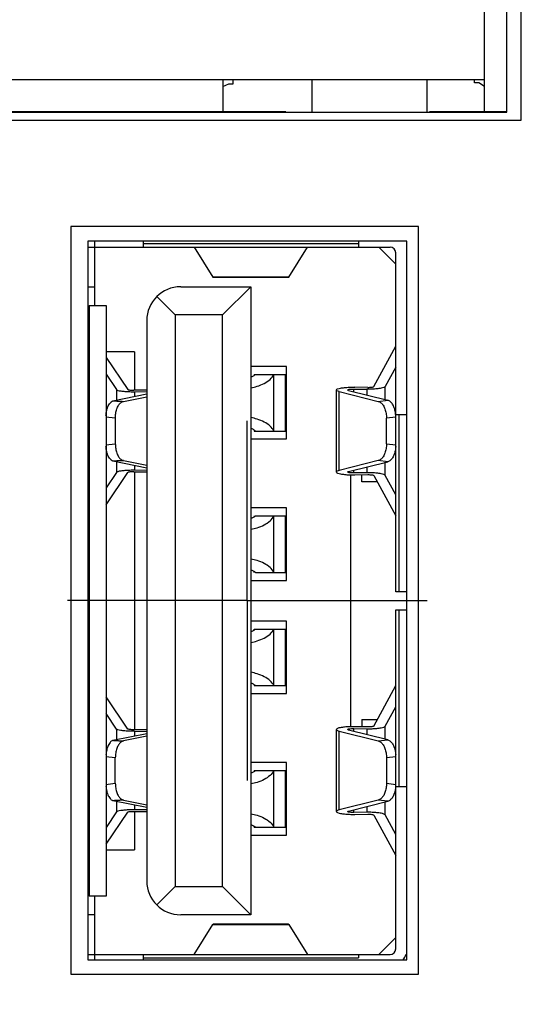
# Model space of a CAD drawing. Header units: inches. Extents: x 0.2 to 16.8, y 0.1 to 10.8.
# Tile 6 of 22: x 8.019 to 8.381, y 5.166 to 5.851. Entities that reach past the tile are written whole.
import ezdxf

# ---------------------------------------------------------------- set-up
doc = ezdxf.new("R2010")
doc.units = ezdxf.units.IN
doc.header["$LTSCALE"] = 0.935
doc.header["$MEASUREMENT"] = 0
doc.linetypes.add('CENTER', pattern=[0.6, 0.375, -0.075, 0.075, -0.075])
doc.linetypes.add('PHANTOM', pattern=[0.8, 0.45, -0.05, 0.1, -0.05, 0.1, -0.05])
doc.layers.get('0').update_dxf_attribs({"linetype": 'CONTINUOUS'})
for name, color, linetype in [('DATUMCURVES', 7, 'CONTINUOUS'), ('DEFAULT_1', 7, 'CENTER'), ('DIMENSIONS', 7, 'CONTINUOUS')]:
    doc.layers.add(name, color=color, linetype=linetype)
doc.styles.get("Standard").update_dxf_attribs({"font": 'txt', "width": 0.8})
doc.dimstyles.new('DIMSTYLE_1', dxfattribs={"dimtxt": 0.125, "dimasz": 0.18, "dimexe": 0.18, "dimexo": 0.0625, "dimgap": 0.09, "dimtad": 0, "dimtih": 1, "dimtoh": 1, "dimdec": 3, "dimzin": 4, "dimdsep": 46, "dimtxsty": 'STANDARD', "dimblk": '_FILLED', "dimblk1": '_FILLED', "dimblk2": '_FILLED', "dimcen": 0.09, "dimadec": 0, "dimazin": 0, "dimtp": 0.01, "dimtm": 0.01, "dimtfac": 1, "dimtdec": 3, "dimtofl": 0, "dimtmove": 0, "dimatfit": 3, "dimldrblk": '_FILLED', "dimfxl": 1, "dimtolj": 1, "dimtzin": 4, "dimarcsym": 0})

# ---------------------------------------------------------------- blocks, each defined once
blk = doc.blocks.new('*D9')
at = {"layer": 'DIMENSIONS', "color": 2, "linetype": 'CONTINUOUS'}
for p, q in [((8.25818, 6.12119), (9.32555, 6.12119)), ((9.32555, 6.12119), (9.5714, 5.94264)), ((9.5714, 5.94264), (9.72508, 5.94264))]:
    blk.add_line(p, q, dxfattribs=at)
at = {"layer": 'DIMENSIONS', "color": 2, "linetype": 'CONTINUOUS', "width": 0.8}
for s, p in [('[', (10.41258, 5.88014)), (']', (11.01258, 5.88014)), ('3.040', (9.78758, 5.88014)), ('77.23', (10.51258, 5.88014))]:
    blk.add_text(s, height=0.125, dxfattribs=at).set_placement(p)
blk = doc.blocks.new('_FILLED')
at = {"color": 0, "linetype": 'BYBLOCK'}
blk.add_solid([(0, 0), (-1, 0.1736), (-1, -0.1736)], dxfattribs=at)
blk = doc.blocks.new('*D11')
at = {"layer": 'DIMENSIONS', "color": 2, "linetype": 'CONTINUOUS'}
for p, q in [((9.20059, 6.79646), (9.52668, 6.89617)), ((9.52668, 6.89617), (9.72508, 6.89617)), ((8.34787, 6.79646), (9.20059, 6.79646))]:
    blk.add_line(p, q, dxfattribs=at)
at = {"layer": 'DIMENSIONS', "color": 2, "linetype": 'CONTINUOUS', "width": 0.8}
for s, p in [('[', (10.41258, 6.83367)), (']', (11.01258, 6.83367)), ('3.716', (9.78758, 6.83367)), ('94.38', (10.51258, 6.83367))]:
    blk.add_text(s, height=0.125, dxfattribs=at).set_placement(p)

msp = doc.modelspace()

# ---------------------------------------------------------------- linework, layer by layer
at = {"color": 7, "linetype": 'CONTINUOUS'}
for p, q in [((8.36808, 5.78066), (8.36808, 6.46066)), ((8.34258, 5.78619), (8.34258, 6.45619)), ((8.35808, 5.78619), (8.35808, 6.45619)), ((8.34258, 5.80885), (7.79758, 5.80885)), ((8.16058, 5.80885), (8.16058, 5.78619)), ((8.16058, 5.80415), (8.16458, 5.8059)), ((8.16458, 5.8059), (8.16758, 5.8059)), ((8.16758, 5.8059), (8.16758, 5.80885)), ((8.22258, 5.78619), (8.22258, 5.80885)), ((8.30258, 5.78619), (8.30258, 5.80885)), ((8.33558, 5.80665), (8.33558, 5.80885)), ((8.33858, 5.80665), (8.33558, 5.80665)), ((8.34258, 5.80415), (8.33858, 5.80665)), ((7.78308, 5.78619), (8.35808, 5.78619)), ((7.77308, 5.78066), (8.36808, 5.78066)), ((8.29658, 5.70666), (8.05458, 5.70666)), ((8.05458, 5.70666), (8.05458, 5.18666)), ((8.29658, 5.18666), (8.29658, 5.70666)), ((8.28851, 5.69646), (8.06651, 5.69646)), ((8.06651, 5.69646), (8.06651, 5.19646)), ((8.07132, 5.65187), (8.07132, 5.69646)), ((8.10518, 5.69242), (8.10518, 5.69646)), ((8.25479, 5.69473), (8.10518, 5.69473)), ((8.25479, 5.69646), (8.25479, 5.69242)), ((8.28851, 5.19646), (8.28851, 5.69646)), ((8.06651, 5.69242), (8.27683, 5.69242)), ((8.14061, 5.69242), (8.15355, 5.67156)), ((8.20641, 5.67156), (8.21935, 5.69242)), ((8.28077, 5.68061), (8.26896, 5.69242)), ((8.28077, 5.45266), (8.28077, 5.68849)), ((8.20641, 5.67156), (8.15355, 5.67156)), ((8.15355, 5.67156), (8.15377, 5.67139)), ((8.15377, 5.67139), (8.20619, 5.67139)), ((8.20619, 5.67139), (8.20641, 5.67156)), ((8.06651, 5.66486), (8.07132, 5.66486)), ((8.13116, 5.66486), (8.17998, 5.66486)), ((8.1603, 5.64518), (8.17998, 5.66486)), ((8.17998, 5.66486), (8.17998, 5.22786)), ((8.06738, 5.65187), (8.0792, 5.65187)), ((8.06738, 5.65187), (8.06738, 5.24085)), ((8.0792, 5.65187), (8.0792, 5.24085)), ((8.12723, 5.64518), (8.11446, 5.65794)), ((8.1603, 5.64518), (8.12723, 5.64518)), ((8.12723, 5.64518), (8.12723, 5.24754)), ((8.1603, 5.24754), (8.1603, 5.64518)), ((8.10754, 5.64124), (8.10754, 5.25148)), ((8.09888, 5.61959), (8.0792, 5.61959)), ((8.09888, 5.61959), (8.09888, 5.59286)), ((8.26562, 5.59544), (8.28077, 5.62352)), ((8.0792, 5.61572), (8.09434, 5.59334)), ((8.0792, 5.60404), (8.0865, 5.59324)), ((8.20479, 5.60935), (8.17998, 5.60935)), ((8.18236, 5.60384), (8.20479, 5.60384)), ((8.19605, 5.56447), (8.19605, 5.60384)), ((8.20392, 5.60384), (8.20392, 5.56447)), ((8.20479, 5.55896), (8.20479, 5.60935)), ((8.28077, 5.60887), (8.27346, 5.59532)), ((8.08391, 5.58551), (8.10754, 5.59022)), ((8.0865, 5.59324), (8.0865, 5.58603)), ((8.10754, 5.59297), (8.09862, 5.59286)), ((8.09933, 5.59181), (8.10754, 5.59191)), ((8.09933, 5.58858), (8.09933, 5.59181)), ((8.23945, 5.59301), (8.23945, 5.53593)), ((8.24145, 5.5919), (8.26866, 5.58509)), ((8.24145, 5.53704), (8.24145, 5.5919)), ((8.24799, 5.59264), (8.2752, 5.58583)), ((8.25162, 5.59366), (8.26064, 5.59353)), ((8.25162, 5.59173), (8.25162, 5.59366)), ((8.26135, 5.59484), (8.25233, 5.59498)), ((8.26064, 5.59353), (8.26064, 5.58947)), ((8.27346, 5.58626), (8.27346, 5.59532)), ((8.09131, 5.58509), (8.10754, 5.58833)), ((8.26866, 5.58509), (8.2752, 5.58583)), ((8.08564, 5.57334), (8.07909, 5.57408)), ((8.08564, 5.57334), (8.08564, 5.5556)), ((8.28087, 5.57408), (8.27433, 5.57334)), ((8.27433, 5.5556), (8.27433, 5.57334)), ((8.28077, 5.57589), (8.28851, 5.57589)), ((8.28308, 5.45266), (8.28308, 5.57589)), ((8.18236, 5.56447), (8.20479, 5.56447)), ((8.07909, 5.55486), (8.08564, 5.5556)), ((8.17998, 5.55896), (8.20479, 5.55896)), ((8.27433, 5.5556), (8.28087, 5.55486)), ((8.10754, 5.53872), (8.08391, 5.54343)), ((8.0865, 5.54291), (8.0865, 5.5357)), ((8.09131, 5.54385), (8.10754, 5.54061)), ((8.26866, 5.54385), (8.24145, 5.53704)), ((8.24799, 5.5363), (8.2752, 5.54311)), ((8.2752, 5.54311), (8.26866, 5.54385)), ((8.27346, 5.53362), (8.27346, 5.54268)), ((8.0865, 5.5357), (8.0792, 5.5249)), ((8.0792, 5.51322), (8.09434, 5.5356)), ((8.09862, 5.53608), (8.10754, 5.53597)), ((8.09888, 5.53608), (8.09888, 5.35664)), ((8.09933, 5.53713), (8.09933, 5.54036)), ((8.10754, 5.53703), (8.09933, 5.53713)), ((8.25162, 5.53528), (8.25162, 5.53721)), ((8.26064, 5.53541), (8.25162, 5.53528)), ((8.26064, 5.53947), (8.26064, 5.53541)), ((8.24927, 5.534), (8.24927, 5.35872)), ((8.25233, 5.53396), (8.26135, 5.5341)), ((8.25715, 5.52904), (8.25715, 5.53403)), ((8.26803, 5.52904), (8.25715, 5.52904)), ((8.26562, 5.5335), (8.28077, 5.50541)), ((8.28077, 5.52007), (8.27346, 5.53362)), ((8.20479, 5.51093), (8.17998, 5.51093)), ((8.20479, 5.46053), (8.20479, 5.51093)), ((8.1831, 5.50541), (8.20479, 5.50541)), ((8.19605, 5.46604), (8.19605, 5.50541)), ((8.20392, 5.50541), (8.20392, 5.46604)), ((8.17998, 5.46053), (8.20479, 5.46053)), ((8.1831, 5.46604), (8.20479, 5.46604)), ((8.28851, 5.45266), (8.28077, 5.45266)), ((8.28077, 5.44006), (8.28851, 5.44006)), ((8.28077, 5.20423), (8.28077, 5.44006)), ((8.28308, 5.31683), (8.28308, 5.44006)), ((8.20479, 5.43219), (8.17998, 5.43219)), ((8.20479, 5.38179), (8.20479, 5.43219)), ((8.18236, 5.42667), (8.20479, 5.42667)), ((8.19605, 5.3873), (8.19605, 5.42667)), ((8.20392, 5.42667), (8.20392, 5.3873)), ((8.18236, 5.3873), (8.20479, 5.3873)), ((8.26562, 5.35922), (8.28077, 5.3873)), ((8.09434, 5.35712), (8.0792, 5.3795)), ((8.17998, 5.38179), (8.20479, 5.38179)), ((8.27346, 5.3591), (8.28077, 5.37265)), ((8.0865, 5.35702), (8.0792, 5.36782)), ((8.25715, 5.36368), (8.26803, 5.36368)), ((8.25715, 5.36368), (8.25715, 5.35869)), ((8.0865, 5.35702), (8.0865, 5.3498)), ((8.25162, 5.35744), (8.26064, 5.35731)), ((8.25162, 5.35551), (8.25162, 5.35744)), ((8.26135, 5.35862), (8.25233, 5.35876)), ((8.26064, 5.35731), (8.26064, 5.35325)), ((8.27346, 5.35004), (8.27346, 5.3591)), ((8.08391, 5.34929), (8.10754, 5.354)), ((8.10754, 5.35211), (8.09131, 5.34887)), ((8.10754, 5.35675), (8.09862, 5.35664)), ((8.09933, 5.35559), (8.10754, 5.35569)), ((8.09933, 5.35236), (8.09933, 5.35559)), ((8.23945, 5.35679), (8.23945, 5.29971)), ((8.24145, 5.35568), (8.26866, 5.34887)), ((8.24145, 5.30082), (8.24145, 5.35568)), ((8.2752, 5.34961), (8.24799, 5.35642)), ((8.26866, 5.34887), (8.2752, 5.34961)), ((8.08564, 5.33712), (8.07909, 5.33786)), ((8.08564, 5.31938), (8.08564, 5.33712)), ((8.28087, 5.33786), (8.27433, 5.33712)), ((8.27433, 5.33712), (8.27433, 5.31938)), ((8.20479, 5.33376), (8.17998, 5.33376)), ((8.20479, 5.28337), (8.20479, 5.33376)), ((8.18236, 5.32825), (8.20479, 5.32825)), ((8.19605, 5.28888), (8.19605, 5.32825)), ((8.20392, 5.32825), (8.20392, 5.28888)), ((8.07909, 5.31864), (8.08564, 5.31938)), ((8.27433, 5.31938), (8.28087, 5.31864)), ((8.28851, 5.31683), (8.28077, 5.31683)), ((8.10754, 5.3025), (8.08391, 5.30721)), ((8.0865, 5.30669), (8.0865, 5.29948)), ((8.09131, 5.30763), (8.10754, 5.30439)), ((8.09933, 5.30091), (8.09933, 5.30414)), ((8.26866, 5.30763), (8.24145, 5.30082)), ((8.24799, 5.30008), (8.2752, 5.30689)), ((8.26064, 5.30325), (8.26064, 5.29919)), ((8.2752, 5.30689), (8.26866, 5.30763)), ((8.27346, 5.2974), (8.27346, 5.30646)), ((8.0865, 5.29948), (8.0792, 5.28868)), ((8.0792, 5.277), (8.09434, 5.29938)), ((8.09862, 5.29986), (8.10754, 5.29975)), ((8.09888, 5.29986), (8.09888, 5.27313)), ((8.10754, 5.30081), (8.09933, 5.30091)), ((8.25162, 5.29906), (8.25162, 5.30099)), ((8.26064, 5.29919), (8.25162, 5.29906)), ((8.25233, 5.29774), (8.26135, 5.29788)), ((8.26562, 5.29728), (8.28077, 5.26919)), ((8.28077, 5.28385), (8.27346, 5.2974)), ((8.18236, 5.28888), (8.20479, 5.28888)), ((8.17998, 5.28337), (8.20479, 5.28337)), ((8.0792, 5.27313), (8.09888, 5.27313)), ((8.11446, 5.23477), (8.12723, 5.24754)), ((8.12723, 5.24754), (8.1603, 5.24754)), ((8.1603, 5.24754), (8.17998, 5.22786)), ((8.0792, 5.24085), (8.06738, 5.24085)), ((8.07132, 5.19646), (8.07132, 5.24085)), ((8.07132, 5.22786), (8.06651, 5.22786)), ((8.17998, 5.22786), (8.13116, 5.22786)), ((8.14061, 5.20036), (8.15355, 5.22122)), ((8.15377, 5.22139), (8.15355, 5.22122)), ((8.15355, 5.22122), (8.20641, 5.22122)), ((8.20619, 5.22139), (8.15377, 5.22139)), ((8.20619, 5.22139), (8.20641, 5.22122)), ((8.20641, 5.22122), (8.21935, 5.20036)), ((8.26896, 5.2003), (8.28077, 5.21211)), ((8.06651, 5.2003), (8.27683, 5.2003)), ((8.10518, 5.19646), (8.10518, 5.2003)), ((8.25479, 5.2003), (8.25479, 5.19799)), ((8.06651, 5.19646), (8.28851, 5.19646)), ((8.10518, 5.19799), (8.25479, 5.19799)), ((8.05458, 5.18666), (8.29658, 5.18666))]:
    msp.add_line(p, q, dxfattribs=at)
for centre, radius, start, end in [((8.27683, 5.68849), 0.00394, 0, 90), ((8.13116, 5.64124), 0.02362, 90, 180), ((8.13116, 5.25148), 0.02362, 180, 270), ((8.27683, 5.20423), 0.00394, 270, 360), ((8.27683, 5.20423), 0.01181, 318.3249, 342.05213)]:
    msp.add_arc(centre, radius, start, end, dxfattribs=at)
for points, knots in [([(8.17999, 5.59456), (8.18147, 5.59481), (8.18466, 5.59555), (8.18924, 5.59738), (8.19332, 5.60009), (8.19533, 5.60254), (8.19598, 5.60384)], [0, 0, 0, 0, 0.235768, 0.514507, 0.771225, 1, 1, 1, 1]), ([(8.18, 5.60202), (8.18011, 5.60207), (8.18089, 5.60239), (8.18164, 5.60278), (8.18224, 5.60319)], [0, 0, 0, 0, 0.142894, 1, 1, 1, 1]), ([(8.0865, 5.59324), (8.08669, 5.59296), (8.08778, 5.59265), (8.08964, 5.59226), (8.09244, 5.59199), (8.09574, 5.59182), (8.09811, 5.5918), (8.09933, 5.59181)], [0, 0, 0, 0, 0.079182, 0.234932, 0.454917, 0.718735, 1, 1, 1, 1]), ([(8.09434, 5.59334), (8.09443, 5.59321), (8.09498, 5.5931), (8.09586, 5.59294), (8.09716, 5.59287), (8.09811, 5.59286), (8.09862, 5.59286)], [0, 0, 0, 0, 0.111006, 0.337799, 0.649545, 1, 1, 1, 1]), ([(8.23948, 5.59301), (8.23947, 5.59305), (8.23944, 5.59338), (8.24075, 5.59397), (8.24245, 5.59436), (8.24534, 5.59476), (8.24867, 5.59497), (8.25109, 5.595), (8.25233, 5.59498)], [0, 0, 0, 0, 0.009444, 0.087232, 0.239728, 0.457662, 0.719879, 1, 1, 1, 1]), ([(8.24145, 5.5919), (8.24091, 5.59204), (8.24014, 5.59209), (8.23952, 5.59283), (8.23948, 5.59301)], [0, 0, 0, 0, 0.728928, 1, 1, 1, 1]), ([(8.24799, 5.59264), (8.24777, 5.59269), (8.24733, 5.59274), (8.24736, 5.59296), (8.24737, 5.59299)], [0, 0, 0, 0, 0.88411, 1, 1, 1, 1]), ([(8.24737, 5.59299), (8.2474, 5.59306), (8.24768, 5.59346), (8.24863, 5.59343), (8.24997, 5.59368), (8.25105, 5.59367), (8.25162, 5.59366)], [0, 0, 0, 0, 0.055881, 0.27101, 0.608275, 1, 1, 1, 1]), ([(8.27346, 5.59532), (8.27329, 5.595), (8.2722, 5.59456), (8.27032, 5.5941), (8.26752, 5.59374), (8.26422, 5.59353), (8.26185, 5.59351), (8.26064, 5.59353)], [0, 0, 0, 0, 0.083887, 0.240767, 0.459854, 0.721167, 1, 1, 1, 1]), ([(8.26135, 5.59484), (8.26185, 5.59483), (8.2628, 5.59485), (8.26411, 5.59495), (8.265, 5.59513), (8.26554, 5.59529), (8.26562, 5.59544)], [0, 0, 0, 0, 0.347812, 0.657482, 0.884487, 1, 1, 1, 1]), ([(8.07912, 5.57518), (8.07917, 5.57609), (8.07941, 5.57816), (8.08026, 5.58117), (8.08174, 5.58385), (8.08316, 5.58513), (8.08391, 5.58551)], [0, 0, 0, 0, 0.229071, 0.528894, 0.787799, 1, 1, 1, 1]), ([(8.08391, 5.58551), (8.08429, 5.58548), (8.08503, 5.58543), (8.08611, 5.58536), (8.08712, 5.58529), (8.08806, 5.58524), (8.08894, 5.58519), (8.08977, 5.58514), (8.09056, 5.58511), (8.09106, 5.58509), (8.09131, 5.58509)], [0, 0, 0, 0, 0.155371, 0.300532, 0.436431, 0.563635, 0.682936, 0.794951, 0.900431, 1, 1, 1, 1]), ([(8.08564, 5.57334), (8.08564, 5.57447), (8.08581, 5.57666), (8.08656, 5.57971), (8.08776, 5.58228), (8.08931, 5.58418), (8.09065, 5.58493), (8.09131, 5.58509)], [0, 0, 0, 0, 0.244016, 0.474224, 0.679235, 0.853421, 1, 1, 1, 1]), ([(8.26866, 5.58509), (8.26931, 5.58493), (8.27066, 5.58418), (8.27221, 5.58227), (8.27341, 5.57971), (8.27416, 5.57665), (8.27433, 5.57447), (8.27433, 5.57334)], [0, 0, 0, 0, 0.146882, 0.321285, 0.526372, 0.756437, 1, 1, 1, 1]), ([(8.28083, 5.57533), (8.28079, 5.57604), (8.2806, 5.5778), (8.27995, 5.58045), (8.27875, 5.58301), (8.27719, 5.58491), (8.27585, 5.58566), (8.2752, 5.58583)], [0, 0, 0, 0, 0.168534, 0.421727, 0.647208, 0.838786, 1, 1, 1, 1]), ([(8.19598, 5.56447), (8.19533, 5.56577), (8.19332, 5.56822), (8.18924, 5.57094), (8.18466, 5.57276), (8.18147, 5.5735), (8.17999, 5.57375)], [0, 0, 0, 0, 0.229089, 0.486054, 0.765017, 1, 1, 1, 1]), ([(8.18224, 5.56512), (8.18164, 5.56553), (8.18089, 5.56592), (8.18011, 5.56624), (8.18, 5.56629)], [0, 0, 0, 0, 0.860455, 1, 1, 1, 1]), ([(8.08564, 5.5556), (8.08564, 5.55447), (8.08581, 5.55228), (8.08656, 5.54923), (8.08776, 5.54666), (8.08931, 5.54476), (8.09065, 5.54401), (8.09131, 5.54385)], [0, 0, 0, 0, 0.243696, 0.474119, 0.679305, 0.85363, 1, 1, 1, 1]), ([(8.27433, 5.5556), (8.27433, 5.55447), (8.27416, 5.55228), (8.27341, 5.54923), (8.27221, 5.54666), (8.27065, 5.54476), (8.26931, 5.54401), (8.26866, 5.54385)], [0, 0, 0, 0, 0.244016, 0.474224, 0.679235, 0.853421, 1, 1, 1, 1]), ([(8.08391, 5.54343), (8.08316, 5.54381), (8.08174, 5.54509), (8.08026, 5.54778), (8.07941, 5.55078), (8.07917, 5.55285), (8.07912, 5.55375)], [0, 0, 0, 0, 0.21259, 0.471651, 0.771518, 1, 1, 1, 1]), ([(8.28083, 5.5536), (8.28079, 5.5529), (8.2806, 5.55114), (8.27995, 5.54849), (8.27875, 5.54592), (8.27719, 5.54402), (8.27585, 5.54328), (8.2752, 5.54311)], [0, 0, 0, 0, 0.168074, 0.421537, 0.647239, 0.838995, 1, 1, 1, 1]), ([(8.09131, 5.54385), (8.09106, 5.54385), (8.09056, 5.54383), (8.08977, 5.5438), (8.08894, 5.54375), (8.08806, 5.5437), (8.08712, 5.54364), (8.08611, 5.54358), (8.08503, 5.54351), (8.08429, 5.54346), (8.08391, 5.54343)], [0, 0, 0, 0, 0.099571, 0.20505, 0.317066, 0.436367, 0.56357, 0.699469, 0.84463, 1, 1, 1, 1]), ([(8.09933, 5.53713), (8.09811, 5.53714), (8.09573, 5.53712), (8.09243, 5.53695), (8.08963, 5.53668), (8.08778, 5.53629), (8.08669, 5.53598), (8.0865, 5.5357)], [0, 0, 0, 0, 0.28189, 0.545792, 0.765605, 0.921072, 1, 1, 1, 1]), ([(8.09862, 5.53608), (8.09811, 5.53608), (8.09716, 5.53607), (8.09585, 5.536), (8.09498, 5.53584), (8.09443, 5.53573), (8.09434, 5.5356)], [0, 0, 0, 0, 0.351248, 0.662936, 0.889379, 1, 1, 1, 1]), ([(8.23948, 5.53593), (8.23947, 5.53589), (8.23944, 5.53556), (8.24075, 5.53497), (8.24245, 5.53458), (8.24535, 5.53418), (8.24767, 5.53403), (8.24906, 5.53399), (8.24927, 5.53398)], [0, 0, 0, 0, 0.012067, 0.11283, 0.310985, 0.594772, 0.935964, 1, 1, 1, 1]), ([(8.24145, 5.53704), (8.24091, 5.5369), (8.24015, 5.53684), (8.23952, 5.53611), (8.23948, 5.53593)], [0, 0, 0, 0, 0.726891, 1, 1, 1, 1]), ([(8.24737, 5.53595), (8.24737, 5.53598), (8.24733, 5.5362), (8.24777, 5.53625), (8.24799, 5.5363)], [0, 0, 0, 0, 0.117299, 1, 1, 1, 1]), ([(8.25162, 5.53528), (8.25104, 5.53527), (8.24996, 5.53526), (8.24863, 5.53551), (8.24768, 5.53548), (8.2474, 5.53588), (8.24737, 5.53595)], [0, 0, 0, 0, 0.393502, 0.730636, 0.944859, 1, 1, 1, 1]), ([(8.27346, 5.53362), (8.27329, 5.53394), (8.27221, 5.53438), (8.27032, 5.53484), (8.26752, 5.5352), (8.26422, 5.53541), (8.26185, 5.53543), (8.26064, 5.53541)], [0, 0, 0, 0, 0.083704, 0.240666, 0.460007, 0.721629, 1, 1, 1, 1]), ([(8.26135, 5.5341), (8.26185, 5.53411), (8.2628, 5.53409), (8.26411, 5.53399), (8.265, 5.53381), (8.26554, 5.53365), (8.26562, 5.5335)], [0, 0, 0, 0, 0.347456, 0.65754, 0.884675, 1, 1, 1, 1]), ([(8.17999, 5.49613), (8.18147, 5.49639), (8.18466, 5.49713), (8.18924, 5.49895), (8.19332, 5.50167), (8.19533, 5.50412), (8.19598, 5.50541)], [0, 0, 0, 0, 0.235768, 0.514507, 0.771225, 1, 1, 1, 1]), ([(8.18, 5.5036), (8.18011, 5.50364), (8.18089, 5.50396), (8.18164, 5.50436), (8.18224, 5.50476)], [0, 0, 0, 0, 0.142894, 1, 1, 1, 1]), ([(8.19598, 5.46604), (8.19533, 5.46735), (8.19332, 5.4698), (8.18924, 5.47251), (8.18466, 5.47433), (8.18147, 5.47508), (8.17999, 5.47533)], [0, 0, 0, 0, 0.229089, 0.486054, 0.765017, 1, 1, 1, 1]), ([(8.18224, 5.4667), (8.18164, 5.4671), (8.18089, 5.4675), (8.18011, 5.46782), (8.18, 5.46786)], [0, 0, 0, 0, 0.860455, 1, 1, 1, 1]), ([(8.17999, 5.41739), (8.18147, 5.41764), (8.18466, 5.41839), (8.18924, 5.42021), (8.19332, 5.42293), (8.19533, 5.42538), (8.19598, 5.42667)], [0, 0, 0, 0, 0.235768, 0.514507, 0.771225, 1, 1, 1, 1]), ([(8.18, 5.42486), (8.18011, 5.4249), (8.18089, 5.42522), (8.18164, 5.42562), (8.18224, 5.42602)], [0, 0, 0, 0, 0.142894, 1, 1, 1, 1]), ([(8.19598, 5.3873), (8.19533, 5.38861), (8.19332, 5.39106), (8.18924, 5.39377), (8.18466, 5.39559), (8.18147, 5.39633), (8.17999, 5.39659)], [0, 0, 0, 0, 0.229089, 0.486054, 0.765017, 1, 1, 1, 1]), ([(8.18224, 5.38796), (8.18164, 5.38836), (8.18089, 5.38876), (8.18011, 5.38908), (8.18, 5.38912)], [0, 0, 0, 0, 0.860455, 1, 1, 1, 1]), ([(8.09933, 5.35559), (8.0981, 5.35558), (8.09573, 5.3556), (8.09243, 5.35577), (8.08963, 5.35604), (8.08778, 5.35643), (8.08669, 5.35674), (8.0865, 5.35702)], [0, 0, 0, 0, 0.282321, 0.545854, 0.765489, 0.920886, 1, 1, 1, 1]), ([(8.09862, 5.35664), (8.09811, 5.35663), (8.09716, 5.35665), (8.09585, 5.35672), (8.09498, 5.35688), (8.09443, 5.35699), (8.09434, 5.35712)], [0, 0, 0, 0, 0.350879, 0.662971, 0.889559, 1, 1, 1, 1]), ([(8.24927, 5.35874), (8.24905, 5.35873), (8.24766, 5.35869), (8.24533, 5.35854), (8.24244, 5.35813), (8.24073, 5.35775), (8.23944, 5.35715), (8.23947, 5.35683), (8.23948, 5.35679)], [0, 0, 0, 0, 0.065746, 0.407942, 0.690963, 0.888319, 0.988406, 1, 1, 1, 1]), ([(8.23948, 5.35679), (8.23952, 5.35661), (8.24015, 5.35588), (8.24091, 5.35582), (8.24145, 5.35568)], [0, 0, 0, 0, 0.275649, 1, 1, 1, 1]), ([(8.24737, 5.35677), (8.2474, 5.35684), (8.24768, 5.35724), (8.24863, 5.35721), (8.24997, 5.35746), (8.25105, 5.35745), (8.25162, 5.35744)], [0, 0, 0, 0, 0.055881, 0.27101, 0.608275, 1, 1, 1, 1]), ([(8.26064, 5.35731), (8.26186, 5.35729), (8.26422, 5.35731), (8.26753, 5.35752), (8.27033, 5.35788), (8.27221, 5.35834), (8.27329, 5.35878), (8.27346, 5.3591)], [0, 0, 0, 0, 0.279027, 0.540808, 0.759894, 0.916556, 1, 1, 1, 1]), ([(8.26562, 5.35922), (8.26554, 5.35907), (8.26499, 5.35891), (8.26411, 5.35873), (8.2628, 5.35863), (8.26185, 5.35861), (8.26135, 5.35862)], [0, 0, 0, 0, 0.115714, 0.343204, 0.653348, 1, 1, 1, 1]), ([(8.24799, 5.35642), (8.24777, 5.35647), (8.24733, 5.35652), (8.24736, 5.35674), (8.24737, 5.35677)], [0, 0, 0, 0, 0.88411, 1, 1, 1, 1]), ([(8.08391, 5.34929), (8.08316, 5.34891), (8.08174, 5.34763), (8.08026, 5.34494), (8.07941, 5.34194), (8.07917, 5.33987), (8.07912, 5.33897)], [0, 0, 0, 0, 0.212741, 0.471613, 0.771241, 1, 1, 1, 1]), ([(8.08391, 5.34929), (8.08429, 5.34926), (8.08503, 5.34921), (8.08611, 5.34914), (8.08712, 5.34907), (8.08806, 5.34902), (8.08894, 5.34897), (8.08977, 5.34892), (8.09056, 5.34889), (8.09106, 5.34887), (8.09131, 5.34887)], [0, 0, 0, 0, 0.155371, 0.300532, 0.436431, 0.563635, 0.682936, 0.794951, 0.900431, 1, 1, 1, 1]), ([(8.09131, 5.34887), (8.09065, 5.34871), (8.08931, 5.34796), (8.08775, 5.34605), (8.08656, 5.34348), (8.08581, 5.34043), (8.08564, 5.33824), (8.08564, 5.33712)], [0, 0, 0, 0, 0.146675, 0.32122, 0.526483, 0.756761, 1, 1, 1, 1]), ([(8.26866, 5.34887), (8.26931, 5.34871), (8.27066, 5.34796), (8.27221, 5.34605), (8.27341, 5.34348), (8.27416, 5.34043), (8.27433, 5.33825), (8.27433, 5.33712)], [0, 0, 0, 0, 0.146882, 0.321285, 0.526372, 0.756437, 1, 1, 1, 1]), ([(8.2752, 5.34961), (8.27585, 5.34944), (8.2772, 5.34869), (8.27875, 5.34679), (8.27995, 5.34422), (8.2806, 5.34158), (8.28079, 5.33982), (8.28083, 5.33912)], [0, 0, 0, 0, 0.161372, 0.353408, 0.579238, 0.83259, 1, 1, 1, 1]), ([(8.19598, 5.32825), (8.19532, 5.32695), (8.19331, 5.32449), (8.18923, 5.32178), (8.18465, 5.31996), (8.18147, 5.31922), (8.17999, 5.31897)], [0, 0, 0, 0, 0.229386, 0.486534, 0.765335, 1, 1, 1, 1]), ([(8.18, 5.32643), (8.18011, 5.32648), (8.18089, 5.3268), (8.18164, 5.32719), (8.18224, 5.3276)], [0, 0, 0, 0, 0.142894, 1, 1, 1, 1]), ([(8.07912, 5.31753), (8.07917, 5.31663), (8.07941, 5.31456), (8.08026, 5.31155), (8.08174, 5.30887), (8.08316, 5.30759), (8.08391, 5.30721)], [0, 0, 0, 0, 0.229343, 0.528928, 0.787646, 1, 1, 1, 1]), ([(8.08564, 5.31938), (8.08564, 5.31825), (8.08581, 5.31606), (8.08656, 5.31301), (8.08776, 5.31044), (8.08931, 5.30854), (8.09065, 5.30779), (8.09131, 5.30763)], [0, 0, 0, 0, 0.243696, 0.474119, 0.679305, 0.85363, 1, 1, 1, 1]), ([(8.27433, 5.31938), (8.27433, 5.31825), (8.27416, 5.31606), (8.27341, 5.31301), (8.27221, 5.31044), (8.27065, 5.30854), (8.26931, 5.30779), (8.26866, 5.30763)], [0, 0, 0, 0, 0.244016, 0.474224, 0.679235, 0.853421, 1, 1, 1, 1]), ([(8.28083, 5.31738), (8.28079, 5.31668), (8.2806, 5.31492), (8.27995, 5.31227), (8.27875, 5.3097), (8.27719, 5.3078), (8.27585, 5.30705), (8.2752, 5.30689)], [0, 0, 0, 0, 0.168074, 0.421537, 0.647239, 0.838995, 1, 1, 1, 1]), ([(8.09131, 5.30763), (8.09106, 5.30763), (8.09056, 5.30761), (8.08977, 5.30758), (8.08894, 5.30753), (8.08806, 5.30748), (8.08712, 5.30742), (8.08611, 5.30736), (8.08503, 5.30729), (8.08429, 5.30724), (8.08391, 5.30721)], [0, 0, 0, 0, 0.099571, 0.20505, 0.317066, 0.436367, 0.56357, 0.699469, 0.84463, 1, 1, 1, 1]), ([(8.09933, 5.30091), (8.09811, 5.30092), (8.09573, 5.3009), (8.09243, 5.30073), (8.08963, 5.30046), (8.08778, 5.30007), (8.08669, 5.29976), (8.0865, 5.29948)], [0, 0, 0, 0, 0.28189, 0.545792, 0.765605, 0.921072, 1, 1, 1, 1]), ([(8.09434, 5.29938), (8.09443, 5.29951), (8.09498, 5.29962), (8.09586, 5.29978), (8.09716, 5.29985), (8.09811, 5.29986), (8.09862, 5.29986)], [0, 0, 0, 0, 0.11083, 0.337775, 0.649924, 1, 1, 1, 1]), ([(8.17999, 5.29816), (8.18147, 5.29791), (8.18466, 5.29717), (8.18924, 5.29535), (8.19332, 5.29263), (8.19533, 5.29018), (8.19598, 5.28888)], [0, 0, 0, 0, 0.235437, 0.514024, 0.770928, 1, 1, 1, 1]), ([(8.23948, 5.29971), (8.23947, 5.29967), (8.23944, 5.29934), (8.24075, 5.29875), (8.24245, 5.29836), (8.24535, 5.29796), (8.24868, 5.29775), (8.25109, 5.29772), (8.25233, 5.29774)], [0, 0, 0, 0, 0.009298, 0.086939, 0.239623, 0.45829, 0.721189, 1, 1, 1, 1]), ([(8.24145, 5.30082), (8.24091, 5.30068), (8.24015, 5.30062), (8.23952, 5.29989), (8.23948, 5.29971)], [0, 0, 0, 0, 0.726891, 1, 1, 1, 1]), ([(8.24737, 5.29973), (8.24737, 5.29976), (8.24733, 5.29998), (8.24777, 5.30003), (8.24799, 5.30008)], [0, 0, 0, 0, 0.117299, 1, 1, 1, 1]), ([(8.25162, 5.29906), (8.25104, 5.29905), (8.24996, 5.29904), (8.24863, 5.29929), (8.24768, 5.29926), (8.2474, 5.29966), (8.24737, 5.29973)], [0, 0, 0, 0, 0.393502, 0.730636, 0.944859, 1, 1, 1, 1]), ([(8.27346, 5.2974), (8.27329, 5.29772), (8.27221, 5.29816), (8.27032, 5.29862), (8.26752, 5.29898), (8.26422, 5.29919), (8.26185, 5.29921), (8.26064, 5.29919)], [0, 0, 0, 0, 0.083704, 0.240666, 0.460007, 0.721629, 1, 1, 1, 1]), ([(8.26135, 5.29788), (8.26185, 5.29789), (8.2628, 5.29787), (8.26411, 5.29777), (8.265, 5.29759), (8.26554, 5.29743), (8.26562, 5.29728)], [0, 0, 0, 0, 0.347456, 0.65754, 0.884675, 1, 1, 1, 1]), ([(8.18, 5.2907), (8.18011, 5.29065), (8.18089, 5.29033), (8.18164, 5.28994), (8.18224, 5.28953)], [0, 0, 0, 0, 0.144003, 1, 1, 1, 1])]:
    msp.add_open_spline(points, degree=3, knots=knots, dxfattribs=at)
for points in [[(8.18236, 5.60384), (8.18229, 5.60366), (8.18223, 5.60347), (8.18217, 5.60328)], [(8.18224, 5.60319), (8.18254, 5.60339), (8.18283, 5.6036), (8.1831, 5.60384)], [(8.18217, 5.56503), (8.18223, 5.56484), (8.18229, 5.56465), (8.18236, 5.56447)], [(8.1831, 5.56447), (8.18283, 5.5647), (8.18254, 5.56492), (8.18224, 5.56512)], [(8.24927, 5.53398), (8.25029, 5.53395), (8.25131, 5.53395), (8.25233, 5.53396)], [(8.18236, 5.50541), (8.18229, 5.50523), (8.18223, 5.50504), (8.18217, 5.50486)], [(8.18224, 5.50476), (8.18254, 5.50496), (8.18283, 5.50518), (8.1831, 5.50541)], [(8.18236, 5.46604), (8.18229, 5.46623), (8.18223, 5.46641), (8.18217, 5.4666)], [(8.1831, 5.46604), (8.18283, 5.46628), (8.18254, 5.4665), (8.18224, 5.4667)], [(8.18217, 5.42612), (8.18223, 5.4263), (8.18229, 5.42649), (8.18236, 5.42667)], [(8.18224, 5.42602), (8.18254, 5.42622), (8.18283, 5.42644), (8.1831, 5.42667)], [(8.18217, 5.38786), (8.18223, 5.38767), (8.18229, 5.38749), (8.18236, 5.3873)], [(8.1831, 5.3873), (8.18283, 5.38754), (8.18254, 5.38776), (8.18224, 5.38796)], [(8.25233, 5.35876), (8.25131, 5.35877), (8.25029, 5.35877), (8.24927, 5.35874)], [(8.18236, 5.32825), (8.18229, 5.32806), (8.18223, 5.32788), (8.18217, 5.32769)], [(8.18224, 5.3276), (8.18254, 5.3278), (8.18283, 5.32801), (8.1831, 5.32825)], [(8.18236, 5.28888), (8.18229, 5.28906), (8.18223, 5.28925), (8.18217, 5.28944)], [(8.18224, 5.28953), (8.18254, 5.28933), (8.18283, 5.28911), (8.1831, 5.28888)]]:
    msp.add_open_spline(points, degree=3, dxfattribs=at)
at = {"layer": 'DATUMCURVES', "color": 8, "linetype": 'PHANTOM'}
msp.add_line((7.78358, 5.78685), (8.35808, 5.78685), dxfattribs=at)
at = {"layer": 'DEFAULT_1', "color": 7, "linetype": 'CENTER'}
for q in [(8.17751, 5.57156), (8.05241, 5.44646), (8.30261, 5.44646), (8.17751, 5.32136)]:
    msp.add_line((8.17751, 5.44646), q, dxfattribs=at)

# ---------------------------------------------------------------- dimensions: what is measured, and where the dimension line sits
at = {"layer": 'DIMENSIONS', "color": 2, "linetype": 'CONTINUOUS'}
for feature_location, offset, origin, picture, middle in [((8.34787, 6.79646), (1.37721, 0.0997), (7.72141, 3.08075), '*D11', (10.45008, 6.89617)), ((8.25818, 6.12119), (1.4669, -0.17855), (8.19568, 3.08075), '*D9', (10.45008, 5.94264))]:
    dim = msp.add_ordinate_dim(feature_location=feature_location, offset=offset, dtype=0, origin=origin, dimstyle='DIMSTYLE_1', dxfattribs=at)
    dim.commit()
    dim.dimension.update_dxf_attribs({"geometry": picture, "text_midpoint": middle})

doc.saveas('drawing.dxf')
